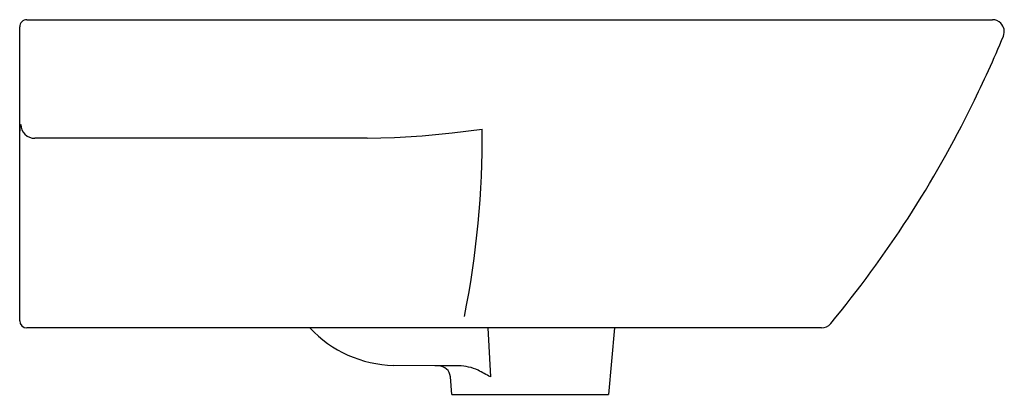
# Model space of a CAD drawing. Header units: millimetres. Extents: x 5446.558 to 5446.973, y 2698.699 to 2698.857.
import ezdxf

# ---------------------------------------------------------------- set-up
doc = ezdxf.new("R2010")
doc.units = ezdxf.units.MM
doc.layers.add('SANINDUSA', color=3, linetype='Continuous')

msp = doc.modelspace()

# ---------------------------------------------------------------- linework, layer by layer
at = {"layer": 'SANINDUSA'}
for p, q in [((5446.561152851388, 2698.857406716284), (5446.594993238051, 2698.857406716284)), ((5446.594993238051, 2698.857406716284), (5446.860152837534, 2698.857406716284)), ((5446.860152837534, 2698.857406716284), (5446.967749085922, 2698.857406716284)), ((5446.558152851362, 2698.810385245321), (5446.558152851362, 2698.854406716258)), ((5446.558152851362, 2698.803653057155), (5446.558152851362, 2698.810385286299)), ((5446.58703488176, 2698.807406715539), (5446.564496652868, 2698.807406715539)), ((5446.704489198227, 2698.807406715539), (5446.58703488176, 2698.807406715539)), ((5446.558152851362, 2698.732011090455), (5446.558152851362, 2698.803653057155)), ((5446.558152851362, 2698.730406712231), (5446.558152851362, 2698.732011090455)), ((5446.709493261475, 2698.727406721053), (5446.561152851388, 2698.727406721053)), ((5446.753015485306, 2698.727406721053), (5446.709493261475, 2698.727406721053)), ((5446.823145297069, 2698.727406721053), (5446.753015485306, 2698.727406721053)), ((5446.755315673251, 2698.727406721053), (5446.756401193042, 2698.706760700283)), ((5446.808602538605, 2698.727406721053), (5446.806152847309, 2698.69940667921)), ((5446.895809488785, 2698.727406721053), (5446.823145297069, 2698.727406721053)), ((5446.740152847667, 2698.69940667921), (5446.739502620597, 2698.706838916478)), ((5446.740152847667, 2698.69940667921), (5446.806152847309, 2698.69940667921))]:
    msp.add_line(p, q, dxfattribs=at)
for points in [[(5446.704489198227, 2698.807406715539), (5446.716004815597, 2698.807700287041), (5446.727568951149, 2698.808470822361), (5446.740204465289, 2698.809708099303), (5446.752862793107, 2698.811242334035), (5446.752941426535, 2698.811252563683)], [(5446.899661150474, 2698.729274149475), (5446.899660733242, 2698.729238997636), (5446.899660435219, 2698.729225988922)], [(5446.743024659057, 2698.711404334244), (5446.733024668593, 2698.711404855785), (5446.715565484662, 2698.711611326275)]]:
    msp.add_lwpolyline(points, dxfattribs=at)
for centre, radius, start, end in [((5446.561101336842, 2698.854458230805), 0.002948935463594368, 88.99905702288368, 181.000942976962), ((5446.967892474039, 2698.852860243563), 0.004548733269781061, 41.91163313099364, 91.8064139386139), ((5446.96794733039, 2698.852415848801), 0.004818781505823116, 336.5892232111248, 46.28371426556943), ((5446.594639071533, 2699.004262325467), 0.4078290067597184, 333.4122538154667, 337.8495830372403), ((5446.539088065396, 2699.027505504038), 0.4679261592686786, 320.4057214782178, 333.9115506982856), ((5446.564224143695, 2698.810812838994), 0.006086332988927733, 156.8913758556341, 184.0288642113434), ((5446.5643412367, 2698.813120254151), 0.005715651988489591, 179.1847730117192, 271.5581403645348), ((5446.364850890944, 2698.808315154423), 0.3881016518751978, 348.6867419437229, 0.4336563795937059), ((5446.561152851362, 2698.730406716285), 0.003, 180, 270), ((5446.895802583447, 2698.732406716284), 0.00500000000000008, 270, 320.4949609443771), ((5446.716814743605, 2698.761595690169), 0.04999997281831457, 223.1397171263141, 268.5683049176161), ((5446.734521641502, 2698.706403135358), 0.005000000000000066, 4.975009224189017, 89.95971713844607), ((5446.742875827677, 2698.692029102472), 0.01937580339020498, 64.71907791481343, 89.5598895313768), ((5446.697993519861, 2698.603115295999), 0.1189698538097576, 60.59727727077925, 63.46082329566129)]:
    msp.add_arc(centre, radius, start, end, dxfattribs=at)

doc.saveas('drawing.dxf')
